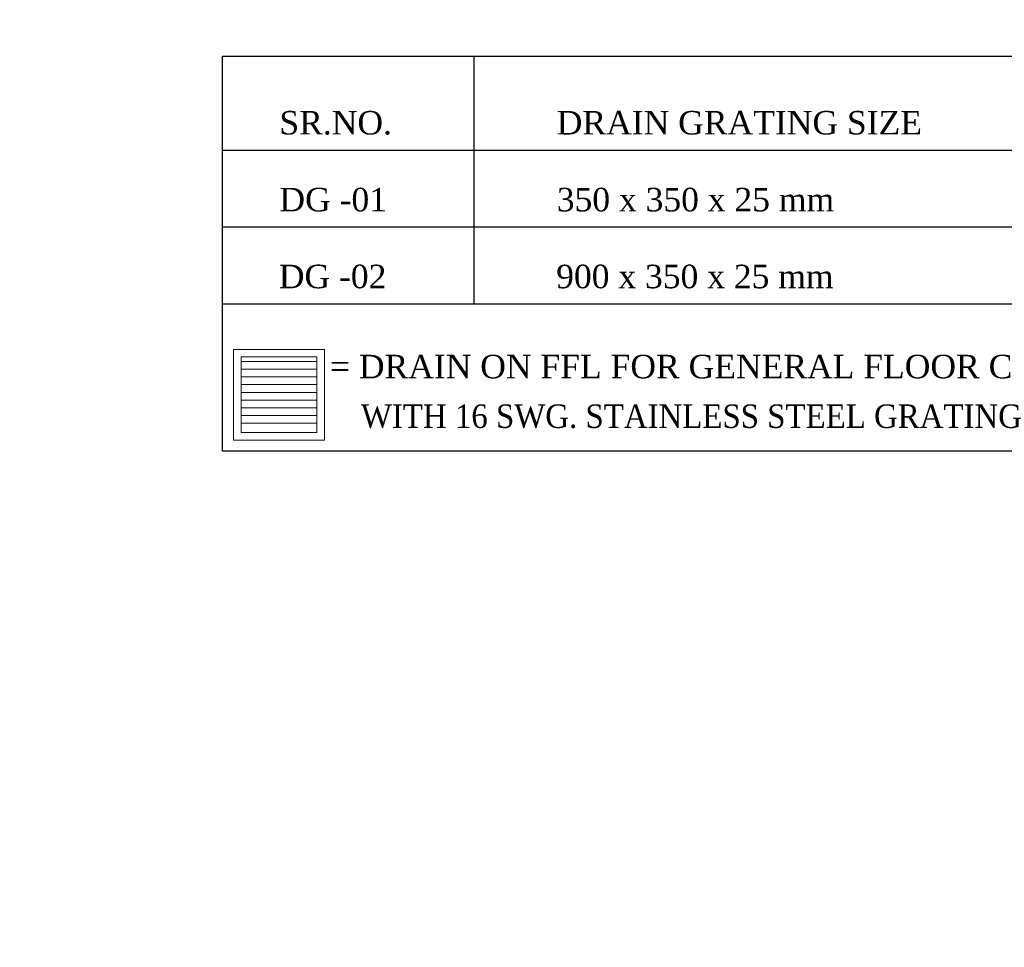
# Model space of a CAD drawing. Header units: inches. Extents: x 704 to 259546, y -107711 to 151004.
# Tile 7 of 243: x 123251 to 124360, y 21736 to 22782. Entities that reach past the tile are written whole.
import ezdxf

# ---------------------------------------------------------------- set-up
doc = ezdxf.new("R2010")
doc.units = ezdxf.units.IN
doc.header["$MEASUREMENT"] = 0
doc.layers.add('eqp', color=3, linetype='Continuous', lineweight=9)
doc.layers.add('TABLES', color=7, linetype='Continuous', lineweight=13)
doc.layers.add('PP BALL VALVE', color=7, linetype='Continuous')
doc.styles.add('TXT1', font='times.ttf')

msp = doc.modelspace()

# ---------------------------------------------------------------- linework, layer by layer
at = {"ltscale": 20}
for p, q in [((123479.356, 22740.903), (124762.171, 22740.903)), ((123762.498, 22740.903), (123762.498, 22461.617)), ((123479.356, 22634.894), (124770.691, 22634.894)), ((123479.356, 22548.256), (124770.691, 22548.256)), ((123479.356, 22461.617), (124770.691, 22461.617))]:
    msp.add_line(p, q, dxfattribs=at)
msp.add_lwpolyline([(123479.356, 22740.903), (124770.691, 22740.903), (124770.691, 22295.572), (123479.356, 22295.572)], close=True, dxfattribs=at)
at = {"layer": 'eqp', "color": 4}
for p, q in [((123491.58, 22410.278), (123491.58, 22307.863)), ((123593.995, 22410.278), (123491.58, 22410.278)), ((123593.995, 22307.863), (123593.995, 22410.278)), ((123500.115, 22401.743), (123500.115, 22316.397)), ((123585.46, 22401.743), (123500.115, 22401.743)), ((123500.115, 22401.699), (123585.46, 22401.699)), ((123585.46, 22316.397), (123585.46, 22401.743)), ((123500.115, 22396.501), (123585.46, 22396.501)), ((123500.115, 22387.83), (123585.46, 22387.83)), ((123500.115, 22379.159), (123585.46, 22379.159)), ((123500.115, 22370.488), (123539.171, 22370.488)), ((123539.171, 22370.488), (123546.404, 22370.488)), ((123546.404, 22370.488), (123585.46, 22370.488)), ((123500.115, 22361.817), (123530.505, 22361.817)), ((123500.115, 22353.146), (123531.029, 22353.146)), ((123530.505, 22361.817), (123555.07, 22361.817)), ((123531.029, 22353.146), (123554.546, 22353.146)), ((123554.546, 22353.146), (123585.46, 22353.146)), ((123555.07, 22361.817), (123585.46, 22361.817)), ((123500.115, 22344.475), (123585.46, 22344.475)), ((123500.115, 22335.803), (123585.46, 22335.803)), ((123500.115, 22327.132), (123585.46, 22327.132)), ((123491.58, 22307.863), (123593.995, 22307.863)), ((123500.115, 22316.397), (123585.46, 22316.397))]:
    msp.add_line(p, q, dxfattribs=at)
at = {"layer": 'PP BALL VALVE', "lineweight": 53}
msp.add_circle((130061.482, 21646.646), 129357.588, dxfattribs=at)

# ---------------------------------------------------------------- texts
at = {"layer": 'TABLES', "style": 'TXT1'}
for s, height, p in [('SR.NO.', 26.5046, (123543.391, 22652.451)), ('DRAIN GRATING SIZE', 26.50462, (123855.88, 22652.451)), ('DG -01', 26.5046, (123543.391, 22565.813)), ('350 x 350 x 25 mm', 26.50462, (123855.88, 22565.813)), ('DG -02', 26.5046, (123542.714, 22479.175)), ('900 x 350 x 25 mm', 26.50462, (123855.204, 22479.175)), ('= DRAIN ON FFL FOR GENERAL FLOOR CLEANING', 26.50462, (123600.311, 22377.632)), ('WITH 16 SWG. STAINLESS STEEL GRATING', 26.50462, (123635.189, 22321.693))]:
    msp.add_text(s, height=height, dxfattribs=at).set_placement(p)

doc.saveas('drawing.dxf')
